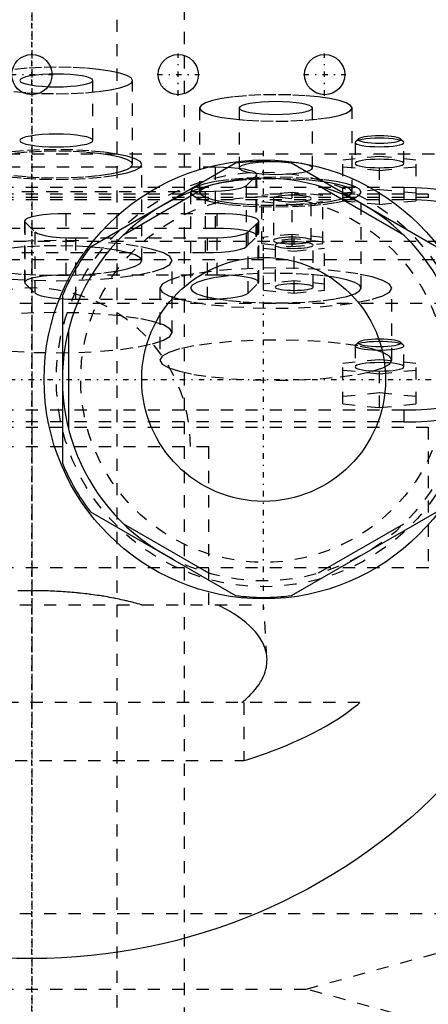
# Model space of a CAD drawing. Extents: x -120 to 120, y -123 to 443.
# Tile 7 of 9: x -1 to 33, y 249 to 330. Entities that reach past the tile are written whole.
import ezdxf

# ---------------------------------------------------------------- set-up
doc = ezdxf.new("R2010")
doc.units = 0
doc.linetypes.add('CENTER', pattern=[1.5, 0.45, -0.5, 0.05, -0.5])
doc.linetypes.add('DASHED', pattern=[2, 1, -1])
for name, color, linetype in [('AM_0', 7, 'CONTINUOUS'), ('AM_3', 7, 'DASHED'), ('AM_7', 7, 'CENTER')]:
    doc.layers.add(name, color=color, linetype=linetype)

msp = doc.modelspace()

# ---------------------------------------------------------------- linework, layer by layer
at = {"layer": 'AM_0', "color": 7, "linetype": 'CONTINUOUS'}
for p, q in [((16.704, 317.727), (4.796, 310.852)), ((33.204, 310.852), (21.296, 317.727)), ((14.491, 315.872), (7.509, 311.841)), ((30.491, 311.841), (23.509, 315.872)), ((2.5, 306.875), (2.5, 293.125)), ((3, 304.031), (3, 295.969)), ((4.796, 289.148), (16.704, 282.273)), ((21.296, 282.273), (33.204, 289.148)), ((7.509, 288.159), (14.491, 284.128)), ((23.509, 284.128), (30.491, 288.159))]:
    msp.add_line(p, q, dxfattribs=at)
for centre, radius in [((0, 300), 47.5), ((0, 325), 1.65), ((12, 325), 1.65), ((24, 325), 1.65), ((19, 300), 18), ((19, 300), 10)]:
    msp.add_circle(centre, radius, dxfattribs=at)
for radius, start, end in [(17.875, 82.61986, 97.38014), (16.5, 0, 240), (17.875, 142.61986, 157.38014), (17.875, 202.61986, 217.38014), (17.875, 262.61986, 277.38014)]:
    msp.add_arc((19, 300), radius, start, end, dxfattribs=at)
at = {"layer": 'AM_3', "color": 6, "linetype": 'DASHED'}
for p, q in [((7, -97.5), (7, 417.5)), ((12.5, -56.5), (12.5, 405.5)), ((5, 319.595), (5, 324.519)), ((8.25, 317.625), (8.25, 324.519)), ((13.75, 322.262), (13.75, 315.368)), ((17, 322.262), (17, 317.337)), ((23, 317.337), (23, 322.262)), ((26.25, 315.368), (26.25, 322.262)), ((26.531, 319.493), (26.5, 319.432)), ((26.5, 319.432), (26.5, 317.709)), ((26.777, 319.732), (26.531, 319.493)), ((30.469, 319.493), (30.223, 319.732)), ((30.5, 317.709), (30.5, 319.432)), ((-50, 318.5), (50, 318.5)), ((25.5, 318.019), (28.5, 318.32)), ((28.5, 318.32), (31.5, 318.019)), ((28.5, 314.359), (28.5, 318.32)), ((15.048, 317.404), (-5.648, 317.404)), ((9, 309.747), (9, 317.625)), ((15.048, 312.382), (15.048, 317.404)), ((25.5, 314.66), (25.5, 318.019)), ((28.5, 317.117), (25.5, 317.417)), ((31.5, 317.417), (28.5, 317.117)), ((31.5, 314.66), (31.5, 318.019)), ((17.585, 315.912), (18.396, 316.711)), ((18.396, 311.689), (18.396, 316.711)), ((18.448, 311.791), (18.448, 316.814)), ((17.585, 310.89), (17.585, 315.912)), ((32.5, 315.182), (-32.5, 315.182)), ((30.5, 315.733), (-30.5, 315.733)), ((-4.837, 315.425), (14.237, 315.425)), ((13, 315.368), (13, 307.489)), ((14.237, 310.402), (14.237, 315.425)), ((21.35, 315.34), (18.85, 315.089)), ((18.85, 311.141), (18.85, 315.089)), ((21.35, 310.891), (21.35, 315.34)), ((23.85, 315.089), (21.35, 315.34)), ((23.85, 311.141), (23.85, 315.089)), ((28.5, 315.563), (25.5, 315.262)), ((27, 307.489), (27, 315.368)), ((31.5, 315.262), (28.5, 315.563)), ((30.5, 315.733), (30.5, 314.748)), ((32.5, 315.182), (32.5, 314.91)), ((32.5, 314.91), (-32.5, 314.91)), ((-30.5, 314.748), (30.5, 314.748)), ((18.85, 314.588), (21.35, 314.337)), ((19.8, 314.839), (19.8, 311.392)), ((21.35, 314.337), (23.85, 314.588)), ((22.9, 311.392), (22.9, 314.839)), ((25.5, 314.66), (28.5, 314.359)), ((28.5, 314.359), (31.5, 314.66)), ((2.802, 308.561), (2.802, 313.584)), ((15.198, 313.584), (2.802, 313.584)), ((15.198, 308.561), (15.198, 313.584)), ((-0.598, 312.994), (-0.598, 307.971)), ((-0.546, 307.868), (-0.546, 312.891)), ((-0.546, 312.891), (0.265, 312.092)), ((17.735, 312.092), (18.546, 312.891)), ((18.546, 307.868), (18.546, 312.891)), ((18.598, 307.971), (18.598, 312.994)), ((15.048, 312.382), (-5.648, 312.382)), ((0.265, 307.07), (0.265, 312.092)), ((17.735, 307.07), (17.735, 312.092)), ((21.35, 311.893), (18.85, 311.642)), ((23.85, 311.642), (21.35, 311.893)), ((47.497, 311.3), (-47.497, 311.3)), ((3.613, 311.604), (14.387, 311.604)), ((3.613, 306.582), (3.613, 311.604)), ((14.387, 306.582), (14.387, 311.604)), ((17.585, 310.89), (18.396, 311.689)), ((18.85, 311.141), (21.35, 310.891)), ((21.5, 311.52), (19, 311.269)), ((19, 307.321), (19, 311.269)), ((19.95, 311.018), (19.95, 307.572)), ((21.35, 310.891), (23.85, 311.141)), ((21.5, 307.07), (21.5, 311.52)), ((24, 311.269), (21.5, 311.52)), ((23.05, 307.572), (23.05, 311.018)), ((24, 307.321), (24, 311.269)), ((-4.837, 310.402), (14.237, 310.402)), ((19, 310.768), (21.5, 310.517)), ((21.5, 310.517), (24, 310.768)), ((43, 309.8), (-44, 309.8)), ((11.5, 303.838), (11.5, 309.747)), ((15.198, 308.561), (2.802, 308.561)), ((-0.546, 307.868), (0.265, 307.07)), ((17.735, 307.07), (18.546, 307.868)), ((21.5, 308.073), (19, 307.822)), ((24, 307.822), (21.5, 308.073)), ((10.5, 307.489), (10.5, 301.581)), ((19, 307.321), (21.5, 307.07)), ((21.5, 307.07), (24, 307.321)), ((29.5, 301.581), (29.5, 307.489)), ((-45, 306.25), (45, 306.25)), ((-45, 306.25), (0, 306.25)), ((3.613, 306.582), (14.387, 306.582)), ((26.777, 303.056), (26.531, 302.817)), ((30.469, 302.817), (30.223, 303.056)), ((26.5, 302.756), (26.5, 301.032)), ((26.531, 302.817), (26.506, 302.783)), ((30.5, 301.032), (30.5, 302.756)), ((25.5, 301.342), (28.5, 301.643)), ((25.5, 297.99), (25.5, 301.342)), ((28.5, 301.643), (31.5, 301.342)), ((28.5, 297.689), (28.5, 301.643)), ((31.5, 297.99), (31.5, 301.342)), ((28.5, 300.44), (25.5, 300.741)), ((31.5, 300.741), (28.5, 300.44)), ((28.5, 298.892), (25.5, 298.591)), ((31.5, 298.591), (28.5, 298.892)), ((25.5, 297.99), (28.5, 297.689)), ((28.5, 297.689), (31.5, 297.99)), ((-30.5, 297.5), (30.5, 297.5)), ((30.5, 297.5), (30.5, 296.515)), ((30.5, 296.515), (-30.5, 296.515)), ((-32.5, 296.081), (32.5, 296.081)), ((32.5, 296.081), (32.5, 284.586)), ((-14.5, 294.5), (14.5, 294.5)), ((14.5, 281.5), (14.5, 294.5)), ((-32.5, 284.586), (32.5, 284.586)), ((-19, 281.5), (19, 281.5)), ((19.272, 277.154), (19, 281.5)), ((26.891, 273.5), (-26.891, 273.5)), ((17.375, 273.5), (17.375, 268.733)), ((-17.375, 268.733), (17.375, 268.733)), ((-45, 256.2), (45, 256.2)), ((22.5, 250), (45, 256.2)), ((-22.5, 250), (22.5, 250)), ((45, 243.8), (22.5, 250))]:
    msp.add_line(p, q, dxfattribs=at)
for points in [[(-1.472, 323.617), (-0.392, 323.516), (0.781, 323.455), (2, 323.434), (3.219, 323.455), (4.392, 323.516), (5.472, 323.617), (6.419, 323.752), (7.197, 323.916), (7.774, 324.104), (8.13, 324.307), (8.25, 324.519), (8.13, 324.731), (7.774, 324.934), (7.197, 325.122), (6.419, 325.287), (5.472, 325.422), (4.392, 325.522), (3.219, 325.584), (2, 325.604), (0.781, 325.584), (-0.392, 325.522), (-1.472, 325.422)], [(26.5, 319.432), (26.538, 319.364), (26.652, 319.299), (26.837, 319.239), (27.086, 319.187), (27.389, 319.143), (27.735, 319.111), (28.11, 319.092), (28.5, 319.085), (28.89, 319.092), (29.265, 319.111), (29.611, 319.143), (29.914, 319.187), (30.163, 319.239), (30.348, 319.299), (30.462, 319.364), (30.5, 319.432), (30.462, 319.5), (30.348, 319.565), (30.163, 319.625), (29.914, 319.678), (29.611, 319.721), (29.265, 319.753), (28.89, 319.773), (28.5, 319.78)], [(28.5, 319.78), (28.104, 319.773), (27.725, 319.752), (27.375, 319.719), (27.07, 319.675), (26.822, 319.621), (26.64, 319.56), (26.531, 319.493)], [(-1.889, 316.615), (-0.679, 316.502), (0.634, 316.433), (2, 316.41), (3.366, 316.433), (4.679, 316.502), (5.889, 316.615), (6.95, 316.766), (7.82, 316.95), (8.467, 317.16), (8.865, 317.388), (9, 317.625), (8.865, 317.863), (8.467, 318.091), (7.82, 318.301), (6.95, 318.485), (5.889, 318.636), (4.679, 318.749), (3.366, 318.818), (2, 318.841), (0.634, 318.818), (-0.679, 318.749), (-1.889, 318.636)], [(-1.472, 316.723), (-0.392, 316.623), (0.781, 316.561), (2, 316.54), (3.219, 316.561), (4.392, 316.623), (5.472, 316.723), (6.419, 316.858), (7.197, 317.023), (7.774, 317.21), (8.13, 317.414), (8.25, 317.625), (8.13, 317.837), (7.774, 318.041), (7.197, 318.228), (6.419, 318.393), (5.472, 318.528), (4.392, 318.628), (3.219, 318.69), (2, 318.711), (0.781, 318.69), (-0.392, 318.628), (-1.472, 318.528)], [(18.396, 316.711), (18.447, 316.825), (18.371, 316.939), (18.17, 317.048), (17.852, 317.148), (17.429, 317.235), (16.916, 317.307), (16.334, 317.36), (15.703, 317.393), (15.048, 317.404)], [(14.237, 315.425), (14.911, 315.436), (15.558, 315.471), (16.152, 315.527), (16.671, 315.603), (17.093, 315.695), (17.402, 315.799), (17.585, 315.912)], [(35.5, 314.865), (35.404, 315.034), (35.119, 315.197), (34.657, 315.347), (34.036, 315.479), (33.278, 315.587), (32.413, 315.667), (31.475, 315.716), (30.5, 315.733)], [(35.5, 313.88), (35.404, 314.049), (35.119, 314.212), (34.657, 314.362), (34.036, 314.494), (33.278, 314.602), (32.413, 314.682), (31.475, 314.732), (30.5, 314.748)], [(2.802, 313.584), (2.147, 313.573), (1.516, 313.54), (0.934, 313.487), (0.421, 313.415), (-0.002, 313.327), (-0.32, 313.227), (-0.521, 313.118), (-0.597, 313.005), (-0.546, 312.891)], [(18.546, 312.891), (18.597, 313.005), (18.521, 313.118), (18.32, 313.227), (18.002, 313.327), (17.579, 313.415), (17.066, 313.487), (16.484, 313.54), (15.853, 313.573), (15.198, 313.584)], [(0.265, 312.092), (0.448, 311.979), (0.757, 311.874), (1.179, 311.782), (1.698, 311.707), (2.292, 311.651), (2.939, 311.616), (3.613, 311.604)], [(14.387, 311.604), (15.061, 311.616), (15.708, 311.651), (16.302, 311.707), (16.821, 311.782), (17.243, 311.874), (17.552, 311.979), (17.735, 312.092)], [(18.396, 311.689), (18.447, 311.803), (18.371, 311.916), (18.17, 312.025), (17.852, 312.125), (17.429, 312.213), (16.916, 312.285), (16.334, 312.338), (15.703, 312.371), (15.048, 312.382)], [(-1.889, 308.736), (-0.679, 308.624), (0.634, 308.555), (2, 308.531), (3.366, 308.555), (4.679, 308.624), (5.889, 308.736), (6.95, 308.888), (7.82, 309.072), (8.467, 309.282), (8.865, 309.51), (9, 309.747), (8.865, 309.984), (8.467, 310.212), (7.82, 310.422), (6.95, 310.607), (5.889, 310.758), (4.679, 310.87), (3.366, 310.939), (2, 310.963), (0.634, 310.939), (-0.679, 310.87), (-1.889, 310.758)], [(-1.635, 308.223), (0.147, 308.129), (2, 308.097), (3.853, 308.129), (5.635, 308.223), (7.278, 308.375), (8.718, 308.581), (9.899, 308.831), (10.777, 309.116), (11.317, 309.425), (11.5, 309.747), (11.317, 310.069), (10.777, 310.378), (9.899, 310.664), (8.718, 310.914), (7.278, 311.119), (5.635, 311.271), (3.853, 311.365), (2, 311.397), (0.147, 311.365), (-1.635, 311.271)], [(14.237, 310.402), (14.911, 310.414), (15.558, 310.448), (16.152, 310.505), (16.671, 310.58), (17.093, 310.672), (17.402, 310.777), (17.585, 310.89)], [(2.802, 308.561), (2.147, 308.55), (1.516, 308.518), (0.934, 308.464), (0.421, 308.392), (-0.002, 308.305), (-0.32, 308.205), (-0.521, 308.096), (-0.597, 307.982), (-0.546, 307.868)], [(18.546, 307.868), (18.597, 307.982), (18.521, 308.096), (18.32, 308.205), (18.002, 308.305), (17.579, 308.392), (17.066, 308.464), (16.484, 308.518), (15.853, 308.55), (15.198, 308.561)], [(0.265, 307.07), (0.448, 306.957), (0.757, 306.852), (1.179, 306.76), (1.698, 306.684), (2.292, 306.628), (2.939, 306.594), (3.613, 306.582)], [(14.387, 306.582), (15.061, 306.594), (15.708, 306.628), (16.302, 306.684), (16.821, 306.76), (17.243, 306.852), (17.552, 306.957), (17.735, 307.07)], [(-1.635, 302.314), (0.147, 302.22), (2, 302.188), (3.853, 302.22), (5.635, 302.314), (7.278, 302.466), (8.718, 302.672), (9.899, 302.922), (10.777, 303.207), (11.317, 303.516), (11.5, 303.838), (11.317, 304.16), (10.777, 304.469), (9.899, 304.755), (8.718, 305.005), (7.278, 305.21), (5.635, 305.362), (3.853, 305.456), (2, 305.488), (0.147, 305.456), (-1.635, 305.362)], [(26.506, 302.783), (26.514, 302.715), (26.596, 302.65), (26.749, 302.588), (26.968, 302.532), (27.244, 302.485), (27.568, 302.448), (27.926, 302.423), (28.306, 302.41), (28.693, 302.41), (29.073, 302.423), (29.432, 302.448), (29.755, 302.485), (30.032, 302.532), (30.251, 302.588), (30.404, 302.65), (30.486, 302.715), (30.494, 302.783), (30.427, 302.849), (30.288, 302.911), (30.081, 302.968), (29.816, 303.017), (29.501, 303.056)], [(29.501, 303.056), (29.153, 303.084), (28.78, 303.1), (28.398, 303.103), (28.019, 303.093), (27.658, 303.071), (27.327, 303.037), (27.04, 302.993), (26.806, 302.94), (26.635, 302.881), (26.531, 302.817)], [(28.5, 301.38), (28.11, 301.373), (27.735, 301.353), (27.389, 301.321), (27.086, 301.278), (26.837, 301.225), (26.652, 301.165), (26.538, 301.1), (26.5, 301.032), (26.538, 300.965), (26.652, 300.899), (26.837, 300.839), (27.086, 300.787), (27.389, 300.744), (27.735, 300.711), (28.11, 300.692), (28.5, 300.685), (28.89, 300.692), (29.265, 300.711), (29.611, 300.744), (29.914, 300.787), (30.163, 300.839), (30.348, 300.899), (30.462, 300.965), (30.5, 301.032)], [(30.5, 301.032), (30.462, 301.1), (30.348, 301.165), (30.163, 301.225), (29.914, 301.278), (29.611, 301.321), (29.265, 301.353), (28.89, 301.373), (28.5, 301.38)], [(30.5, 297.5), (31.475, 297.517), (32.413, 297.566), (33.278, 297.646), (34.036, 297.754), (34.657, 297.886), (35.119, 298.036), (35.404, 298.199), (35.5, 298.368)], [(30.5, 296.515), (31.475, 296.532), (32.413, 296.581), (33.278, 296.662), (34.036, 296.769), (34.657, 296.901), (35.119, 297.051), (35.404, 297.214), (35.5, 297.383)]]:
    msp.add_lwpolyline(points, dxfattribs=at)
for points in [[(-1, 324.519), (-0.942, 324.418), (-0.772, 324.32), (-0.494, 324.23), (-0.121, 324.151), (0.333, 324.086), (0.852, 324.038), (1.415, 324.008), (2, 323.998), (2.585, 324.008), (3.148, 324.038), (3.667, 324.086), (4.121, 324.151), (4.494, 324.23), (4.772, 324.32), (4.942, 324.418), (5, 324.519), (4.942, 324.621), (4.772, 324.719), (4.494, 324.809), (4.121, 324.888), (3.667, 324.952), (3.148, 325), (2.585, 325.03), (2, 325.04), (1.415, 325.03), (0.852, 325), (0.333, 324.952), (-0.121, 324.888), (-0.494, 324.809), (-0.772, 324.719), (-0.942, 324.621)], [(13.75, 322.262), (13.87, 322.05), (14.226, 321.847), (14.803, 321.659), (15.581, 321.495), (16.528, 321.36), (17.608, 321.259), (18.781, 321.198), (20, 321.177), (21.219, 321.198), (22.392, 321.259), (23.472, 321.36), (24.419, 321.495), (25.197, 321.659), (25.774, 321.847), (26.13, 322.05), (26.25, 322.262), (26.13, 322.474), (25.774, 322.677), (25.197, 322.865), (24.419, 323.03), (23.472, 323.165), (22.392, 323.265), (21.219, 323.327), (20, 323.347), (18.781, 323.327), (17.608, 323.265), (16.528, 323.165), (15.581, 323.03), (14.803, 322.865), (14.226, 322.677), (13.87, 322.474)], [(17, 322.262), (17.058, 322.161), (17.228, 322.063), (17.506, 321.973), (17.879, 321.894), (18.333, 321.829), (18.852, 321.781), (19.415, 321.751), (20, 321.741), (20.585, 321.751), (21.148, 321.781), (21.667, 321.829), (22.121, 321.894), (22.494, 321.973), (22.772, 322.063), (22.942, 322.161), (23, 322.262), (22.942, 322.364), (22.772, 322.462), (22.494, 322.552), (22.121, 322.631), (21.667, 322.695), (21.148, 322.743), (20.585, 322.773), (20, 322.783), (19.415, 322.773), (18.852, 322.743), (18.333, 322.695), (17.879, 322.631), (17.506, 322.552), (17.228, 322.462), (17.058, 322.364)], [(-1, 319.595), (-0.942, 319.493), (-0.772, 319.396), (-0.494, 319.306), (-0.121, 319.227), (0.333, 319.162), (0.852, 319.114), (1.415, 319.084), (2, 319.074), (2.585, 319.084), (3.148, 319.114), (3.667, 319.162), (4.121, 319.227), (4.494, 319.306), (4.772, 319.396), (4.942, 319.493), (5, 319.595), (4.942, 319.697), (4.772, 319.794), (4.494, 319.885), (4.121, 319.963), (3.667, 320.028), (3.148, 320.076), (2.585, 320.106), (2, 320.116), (1.415, 320.106), (0.852, 320.076), (0.333, 320.028), (-0.121, 319.963), (-0.494, 319.885), (-0.772, 319.794), (-0.942, 319.697)], [(30.25, 319.678), (30.216, 319.738), (30.117, 319.795), (29.955, 319.847), (29.737, 319.893), (29.472, 319.931), (29.17, 319.959), (28.841, 319.976), (28.5, 319.982), (28.159, 319.976), (27.83, 319.959), (27.528, 319.931), (27.263, 319.893), (27.045, 319.847), (26.883, 319.795), (26.784, 319.738), (26.75, 319.678), (26.784, 319.619), (26.883, 319.562), (27.045, 319.51), (27.263, 319.464), (27.528, 319.426), (27.83, 319.398), (28.159, 319.38), (28.5, 319.375), (28.841, 319.38), (29.17, 319.398), (29.472, 319.426), (29.737, 319.464), (29.955, 319.51), (30.117, 319.562), (30.216, 319.619)], [(17, 317.337), (17.058, 317.236), (17.228, 317.138), (17.506, 317.048), (17.879, 316.969), (18.333, 316.904), (18.852, 316.856), (19.415, 316.826), (20, 316.816), (20.585, 316.826), (21.148, 316.856), (21.667, 316.904), (22.121, 316.969), (22.494, 317.048), (22.772, 317.138), (22.942, 317.236), (23, 317.337), (22.942, 317.439), (22.772, 317.537), (22.494, 317.627), (22.121, 317.706), (21.667, 317.77), (21.148, 317.819), (20.585, 317.848), (20, 317.858), (19.415, 317.848), (18.852, 317.819), (18.333, 317.77), (17.879, 317.706), (17.506, 317.627), (17.228, 317.537), (17.058, 317.439)], [(30.5, 317.709), (30.462, 317.777), (30.348, 317.842), (30.163, 317.902), (29.914, 317.954), (29.611, 317.998), (29.265, 318.03), (28.89, 318.049), (28.5, 318.056), (28.11, 318.049), (27.735, 318.03), (27.389, 317.998), (27.086, 317.954), (26.837, 317.902), (26.652, 317.842), (26.538, 317.777), (26.5, 317.709), (26.538, 317.641), (26.652, 317.576), (26.837, 317.516), (27.086, 317.463), (27.389, 317.42), (27.735, 317.388), (28.11, 317.368), (28.5, 317.362), (28.89, 317.368), (29.265, 317.388), (29.611, 317.42), (29.914, 317.463), (30.163, 317.516), (30.348, 317.576), (30.462, 317.641)], [(13, 315.368), (13.135, 315.13), (13.533, 314.902), (14.18, 314.692), (15.05, 314.508), (16.111, 314.357), (17.321, 314.245), (18.634, 314.175), (20, 314.152), (21.366, 314.175), (22.679, 314.245), (23.889, 314.357), (24.95, 314.508), (25.82, 314.692), (26.467, 314.902), (26.865, 315.13), (27, 315.368), (26.865, 315.605), (26.467, 315.833), (25.82, 316.043), (24.95, 316.227), (23.889, 316.378), (22.679, 316.491), (21.366, 316.56), (20, 316.583), (18.634, 316.56), (17.321, 316.491), (16.111, 316.378), (15.05, 316.227), (14.18, 316.043), (13.533, 315.833), (13.135, 315.605)], [(13.75, 315.368), (13.87, 315.156), (14.226, 314.952), (14.803, 314.765), (15.581, 314.6), (16.528, 314.465), (17.608, 314.365), (18.781, 314.303), (20, 314.282), (21.219, 314.303), (22.392, 314.365), (23.472, 314.465), (24.419, 314.6), (25.197, 314.765), (25.774, 314.952), (26.13, 315.156), (26.25, 315.368), (26.13, 315.579), (25.774, 315.783), (25.197, 315.971), (24.419, 316.135), (23.472, 316.27), (22.392, 316.37), (21.219, 316.432), (20, 316.453), (18.781, 316.432), (17.608, 316.37), (16.528, 316.27), (15.581, 316.135), (14.803, 315.971), (14.226, 315.783), (13.87, 315.579)], [(22.9, 314.839), (22.87, 314.891), (22.782, 314.942), (22.639, 314.988), (22.446, 315.029), (22.211, 315.062), (21.943, 315.087), (21.652, 315.103), (21.35, 315.108), (21.048, 315.103), (20.757, 315.087), (20.489, 315.062), (20.254, 315.029), (20.061, 314.988), (19.918, 314.942), (19.83, 314.891), (19.8, 314.839), (19.83, 314.786), (19.918, 314.736), (20.061, 314.689), (20.254, 314.648), (20.489, 314.615), (20.757, 314.59), (21.048, 314.575), (21.35, 314.57), (21.652, 314.575), (21.943, 314.59), (22.211, 314.615), (22.446, 314.648), (22.639, 314.689), (22.782, 314.736), (22.87, 314.786)], [(22.9, 311.392), (22.87, 311.444), (22.782, 311.495), (22.639, 311.541), (22.446, 311.582), (22.211, 311.616), (21.943, 311.641), (21.652, 311.656), (21.35, 311.661), (21.048, 311.656), (20.757, 311.641), (20.489, 311.616), (20.254, 311.582), (20.061, 311.541), (19.918, 311.495), (19.83, 311.444), (19.8, 311.392), (19.83, 311.339), (19.918, 311.289), (20.061, 311.242), (20.254, 311.202), (20.489, 311.168), (20.757, 311.143), (21.048, 311.128), (21.35, 311.123), (21.652, 311.128), (21.943, 311.143), (22.211, 311.168), (22.446, 311.202), (22.639, 311.242), (22.782, 311.289), (22.87, 311.339)], [(23.05, 311.018), (23.02, 311.071), (22.932, 311.121), (22.789, 311.168), (22.596, 311.209), (22.361, 311.242), (22.093, 311.267), (21.802, 311.282), (21.5, 311.288), (21.198, 311.282), (20.907, 311.267), (20.639, 311.242), (20.404, 311.209), (20.211, 311.168), (20.068, 311.121), (19.98, 311.071), (19.95, 311.018), (19.98, 310.966), (20.068, 310.915), (20.211, 310.869), (20.404, 310.828), (20.639, 310.795), (20.907, 310.77), (21.198, 310.754), (21.5, 310.749), (21.802, 310.754), (22.093, 310.77), (22.361, 310.795), (22.596, 310.828), (22.789, 310.869), (22.932, 310.915), (23.02, 310.966)], [(10.5, 307.489), (10.683, 307.167), (11.223, 306.858), (12.101, 306.573), (13.282, 306.323), (14.722, 306.118), (16.365, 305.965), (18.147, 305.871), (20, 305.839), (21.853, 305.871), (23.635, 305.965), (25.278, 306.118), (26.718, 306.323), (27.899, 306.573), (28.777, 306.858), (29.317, 307.167), (29.5, 307.489), (29.317, 307.811), (28.777, 308.12), (27.899, 308.406), (26.718, 308.656), (25.278, 308.861), (23.635, 309.013), (21.853, 309.107), (20, 309.139), (18.147, 309.107), (16.365, 309.013), (14.722, 308.861), (13.282, 308.656), (12.101, 308.406), (11.223, 308.12), (10.683, 307.811)], [(13, 307.489), (13.135, 307.252), (13.533, 307.024), (14.18, 306.814), (15.05, 306.63), (16.111, 306.478), (17.321, 306.366), (18.634, 306.297), (20, 306.274), (21.366, 306.297), (22.679, 306.366), (23.889, 306.478), (24.95, 306.63), (25.82, 306.814), (26.467, 307.024), (26.865, 307.252), (27, 307.489), (26.865, 307.726), (26.467, 307.954), (25.82, 308.164), (24.95, 308.349), (23.889, 308.5), (22.679, 308.612), (21.366, 308.681), (20, 308.705), (18.634, 308.681), (17.321, 308.612), (16.111, 308.5), (15.05, 308.349), (14.18, 308.164), (13.533, 307.954), (13.135, 307.726)], [(23.05, 307.572), (23.02, 307.624), (22.932, 307.675), (22.789, 307.721), (22.596, 307.762), (22.361, 307.795), (22.093, 307.82), (21.802, 307.836), (21.5, 307.841), (21.198, 307.836), (20.907, 307.82), (20.639, 307.795), (20.404, 307.762), (20.211, 307.721), (20.068, 307.675), (19.98, 307.624), (19.95, 307.572), (19.98, 307.519), (20.068, 307.469), (20.211, 307.422), (20.404, 307.381), (20.639, 307.348), (20.907, 307.323), (21.198, 307.308), (21.5, 307.302), (21.802, 307.308), (22.093, 307.323), (22.361, 307.348), (22.596, 307.381), (22.789, 307.422), (22.932, 307.469), (23.02, 307.519)], [(10.5, 301.581), (10.683, 301.259), (11.223, 300.949), (12.101, 300.664), (13.282, 300.414), (14.722, 300.209), (16.365, 300.057), (18.147, 299.963), (20, 299.931), (21.853, 299.963), (23.635, 300.057), (25.278, 300.209), (26.718, 300.414), (27.899, 300.664), (28.777, 300.949), (29.317, 301.259), (29.5, 301.581), (29.317, 301.903), (28.777, 302.212), (27.899, 302.497), (26.718, 302.747), (25.278, 302.952), (23.635, 303.105), (21.853, 303.199), (20, 303.23), (18.147, 303.199), (16.365, 303.105), (14.722, 302.952), (13.282, 302.747), (12.101, 302.497), (11.223, 302.212), (10.683, 301.903)], [(30.25, 303.002), (30.216, 303.061), (30.117, 303.118), (29.955, 303.171), (29.737, 303.217), (29.472, 303.255), (29.17, 303.283), (28.841, 303.3), (28.5, 303.306), (28.159, 303.3), (27.83, 303.283), (27.528, 303.255), (27.263, 303.217), (27.045, 303.171), (26.883, 303.118), (26.784, 303.061), (26.75, 303.002), (26.784, 302.943), (26.883, 302.886), (27.045, 302.833), (27.263, 302.787), (27.528, 302.749), (27.83, 302.721), (28.159, 302.704), (28.5, 302.698), (28.841, 302.704), (29.17, 302.721), (29.472, 302.749), (29.737, 302.787), (29.955, 302.833), (30.117, 302.886), (30.216, 302.943)]]:
    msp.add_lwpolyline(points, close=True, dxfattribs=at)
for points in [[(32.542, 314.91, 0), (32.5, 314.91, 0)], [(32.5, 284.586, 0), (32.542, 284.586, 0)], [(9.024, 281.5, 0), (8.954, 281.521, 0), (8.813, 281.562, 0), (8.67, 281.602, 0), (8.598, 281.622, 0), (8.526, 281.642, 0), (8.38, 281.681, 0), (8.233, 281.719, 0), (8.084, 281.757, 0), (7.934, 281.794, 0), (7.782, 281.831, 0), (7.706, 281.849, 0), (7.629, 281.866, 0), (7.475, 281.902, 0), (7.32, 281.936, 0), (7.163, 281.97, 0), (7.005, 282.002, 0), (6.846, 282.035, 0), (6.766, 282.05, 0), (6.685, 282.066, 0), (6.524, 282.097, 0), (6.361, 282.127, 0), (6.28, 282.141, 0), (6.198, 282.156, 0), (6.033, 282.184, 0), (5.867, 282.212, 0), (5.784, 282.226, 0), (5.701, 282.239, 0), (5.533, 282.265, 0), (5.365, 282.291, 0), (5.195, 282.315, 0), (5.025, 282.339, 0), (4.854, 282.362, 0), (4.768, 282.373, 0), (4.682, 282.384, 0), (4.51, 282.405, 0), (4.337, 282.426, 0), (4.163, 282.446, 0), (3.989, 282.465, 0), (3.814, 282.483, 0), (3.726, 282.491, 0), (3.638, 282.5, 0), (3.462, 282.516, 0), (3.286, 282.532, 0), (3.109, 282.547, 0), (2.932, 282.561, 0), (2.755, 282.574, 0), (2.666, 282.58, 0), (2.577, 282.586, 0), (2.4, 282.598, 0), (2.222, 282.608, 0), (2.043, 282.618, 0), (1.865, 282.627, 0), (1.687, 282.635, 0), (1.598, 282.639, 0), (1.509, 282.642, 0), (1.331, 282.649, 0), (1.152, 282.655, 0), (0.974, 282.659, 0), (0.797, 282.663, 0), (0.619, 282.667, 0), (0.53, 282.668, 0), (0.442, 282.669, 0), (0.265, 282.671, 0), (0.088, 282.671, 0), (0, 282.672, 0), (-0.088, 282.671, 0), (-0.265, 282.671, 0), (-0.442, 282.669, 0), (-0.53, 282.668, 0), (-0.619, 282.667, 0), (-0.797, 282.663, 0), (-0.974, 282.659, 0), (-1.152, 282.655, 0)], [(19.272, 277.154, 0), (19.261, 277.284, 0), (19.222, 277.541, 0), (19.162, 277.794, 0), (19.124, 277.918, 0), (19.08, 278.043, 0), (18.977, 278.292, 0), (18.849, 278.543, 0), (18.698, 278.795, 0), (18.522, 279.046, 0), (18.322, 279.296, 0), (18.212, 279.421, 0), (18.096, 279.544, 0), (17.847, 279.791, 0), (17.573, 280.034, 0), (17.275, 280.273, 0), (16.954, 280.508, 0), (16.61, 280.739, 0), (16.429, 280.852, 0), (16.244, 280.964, 0), (15.856, 281.183, 0), (15.449, 281.396, 0), (15.238, 281.5, 0)], [(17.213, 273.5, 0), (17.33, 273.595, 0), (17.553, 273.788, 0), (17.764, 273.984, 0), (17.865, 274.082, 0), (17.963, 274.181, 0), (18.148, 274.381, 0), (18.32, 274.583, 0), (18.478, 274.787, 0), (18.622, 274.992, 0), (18.752, 275.198, 0), (18.812, 275.301, 0), (18.868, 275.404, 0), (18.97, 275.612, 0), (19.057, 275.819, 0), (19.129, 276.027, 0), (19.187, 276.234, 0), (19.231, 276.44, 0), (19.247, 276.543, 0), (19.26, 276.646, 0), (19.275, 276.85, 0), (19.276, 277.053, 0), (19.272, 277.154, 0)], [(17.375, 268.733, 0), (17.704, 268.836, 0), (18.357, 269.048, 0), (19.001, 269.27, 0), (19.319, 269.384, 0), (19.635, 269.499, 0), (20.256, 269.737, 0), (20.864, 269.983, 0), (21.457, 270.236, 0), (22.035, 270.496, 0), (22.594, 270.762, 0), (22.868, 270.898, 0), (23.136, 271.035, 0), (23.658, 271.312, 0), (24.16, 271.594, 0), (24.642, 271.88, 0), (25.101, 272.17, 0), (25.539, 272.463, 0), (25.75, 272.61, 0), (25.954, 272.758, 0), (26.347, 273.054, 0), (26.716, 273.351, 0), (26.891, 273.5, 0)]]:
    msp.add_polyline3d(points, dxfattribs=at)
for radius in [17, 15]:
    msp.add_circle((19, 300), radius, dxfattribs=at)
for centre, radius, start, end in [((0, 294.5), 13, 0, 180), ((19, 300), 16.5, 240, 0)]:
    msp.add_arc(centre, radius, start, end, dxfattribs=at)
at = {"layer": 'AM_7', "color": 4, "linetype": 'CENTER'}
for p, q in [((0, 443.25), (0, -123.25)), ((0, 410.462), (0, 301.288)), ((0, -18.4), (0, 386.4)), ((12, 323.267), (12, 326.733)), ((24, 323.267), (24, 326.733)), ((-1.733, 325), (1.732, 325)), ((10.267, 325), (13.732, 325)), ((22.267, 325), (25.732, 325)), ((19, 281.1), (19, 318.9)), ((0, 311.212), (0, 202.037)), ((0, 309.2), (0, 271.8)), ((-49.875, 300), (49.875, 300))]:
    msp.add_line(p, q, dxfattribs=at)

doc.saveas('drawing.dxf')
